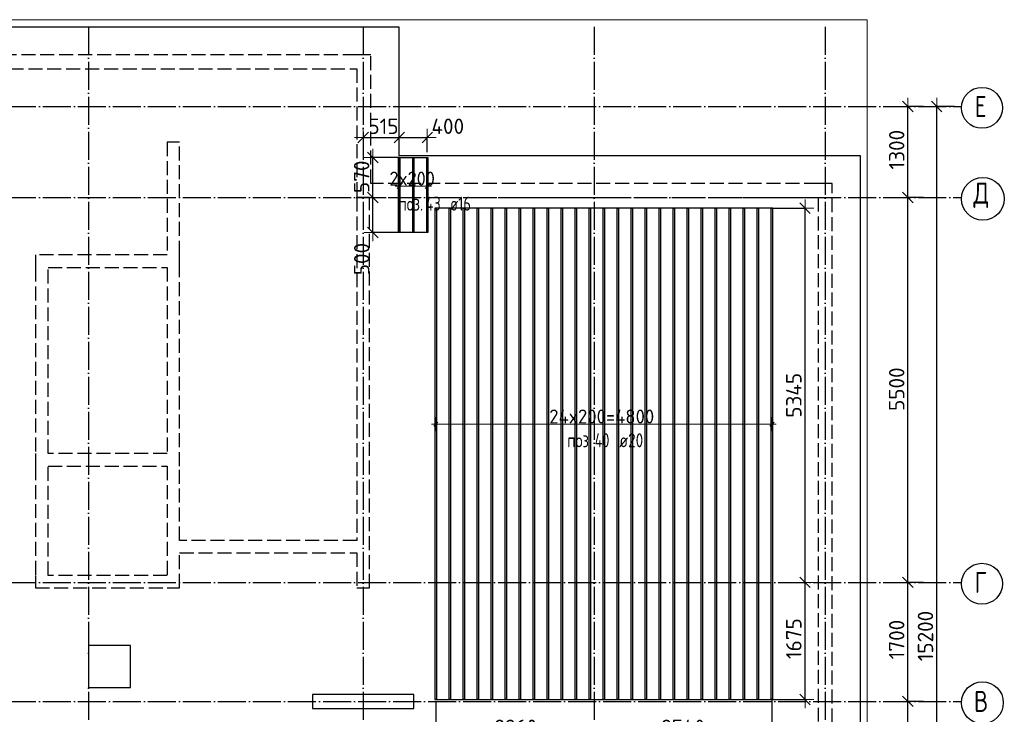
# Model space of a CAD drawing. Header units: millimetres. Extents: x 13527 to 139154, y -122592 to 61893.
# Tile 5 of 129: x 105875 to 119937, y -113485 to -103560. Entities that reach past the tile are written whole.
import ezdxf

# ---------------------------------------------------------------- set-up
doc = ezdxf.new("R2010")
doc.units = ezdxf.units.MM
doc.header["$PDMODE"] = 65
for name, pattern in [('______11', [500, 400, -50, 0, -50]), ('______2', [270, 200, -70]), ('______5', [1100, 800, -100, 100, -100])]:
    doc.linetypes.add(name, pattern=pattern)
for name, color, linetype, lineweight in [('Standard', 7, 'Continuous', 25), ('Колонна (2)', 7, 'Continuous', 35), ('Размерная линия_ общее', 7, 'Continuous', 13), ('Стена_ общее', 7, 'Continuous', 35), ('Фундамент_ общее', 7, 'Continuous', 35)]:
    doc.layers.add(name, color=color, linetype=linetype, lineweight=lineweight)
doc.layers.add('Арм.стержн.Доп. Арм. верхн.зоны У', color=7, linetype='Continuous', lineweight=35, true_color=0x739641)
doc.layers.add('Осевая линия_ общее', color=7, linetype='______5', lineweight=13, true_color=0xa0a0a0)
doc.styles.add('ISOCPEUR', font='ISOCPEUR')
doc.dimstyles.new('DIMSTYLE_16', dxfattribs={"dimtxt": 220, "dimasz": 250, "dimexe": 0, "dimexo": 0, "dimgap": 110, "dimtad": 2, "dimdec": 0, "dimrnd": 1, "dimzin": 12, "dimdsep": 46, "dimtxsty": 'ISOCPEUR', "dimblk1": 'ALL_ML_STRICH', "dimblk2": 'ALL_ML_STRICH', "dimsah": 1, "dimcen": 0, "dimclrd": 7, "dimclre": 256, "dimclrt": 7, "dimadec": 0, "dimazin": 0, "dimtfac": 1, "dimtdec": 0, "dimtix": 1, "dimtmove": 2, "dimatfit": 3, "dimfxl": 0, "dimtzin": 0, "dimlwd": 0, "dimlwe": -3, "dimarcsym": 0})
doc.dimstyles.new('DIMSTYLE_3', dxfattribs={"dimtxt": 220, "dimasz": 250, "dimexe": 0, "dimexo": 0, "dimgap": 110, "dimtad": 2, "dimdec": 0, "dimrnd": 5, "dimzin": 12, "dimdsep": 46, "dimtxsty": 'ISOCPEUR', "dimblk1": 'ALL_ML_STRICH', "dimblk2": 'ALL_ML_STRICH', "dimsah": 1, "dimcen": 0, "dimclrd": 7, "dimclre": 256, "dimclrt": 7, "dimadec": 0, "dimazin": 0, "dimtfac": 1, "dimtdec": 0, "dimtix": 1, "dimtmove": 2, "dimatfit": 3, "dimfxl": 0, "dimtvp": 1.2, "dimtzin": 0, "dimlwd": 0, "dimlwe": -3, "dimarcsym": 0})
doc.dimstyles.new('DIMSTYLE_5', dxfattribs={"dimtxt": 220, "dimasz": 250, "dimexe": 0, "dimexo": 0, "dimgap": 110, "dimtad": 2, "dimdec": 0, "dimrnd": 5, "dimzin": 12, "dimdsep": 46, "dimtxsty": 'ISOCPEUR', "dimblk1": 'ALL_ML_STRICH', "dimblk2": 'ALL_ML_STRICH', "dimsah": 1, "dimcen": 0, "dimclrd": 7, "dimclre": 256, "dimclrt": 7, "dimadec": 0, "dimazin": 0, "dimtfac": 1, "dimtdec": 0, "dimtix": 1, "dimtmove": 2, "dimatfit": 3, "dimfxl": 0, "dimtzin": 0, "dimlwd": 0, "dimlwe": -3, "dimarcsym": 0})

# ---------------------------------------------------------------- blocks, each defined once
blk = doc.blocks.new('СЛОЖНЫЙ_ОБЪЕКТ_5')
at = {"layer": 'Колонна (2)', "color": 9, "lineweight": -3, "true_color": 0xc7c7c7, "transparency": 33554687}
for p, q in [((110055, -113200), (110055, -113400)), ((111505, -113200), (110055, -113200)), ((111505, -113400), (111505, -113200)), ((110055, -113400), (111505, -113400))]:
    blk.add_line(p, q, dxfattribs=at)
at = {"layer": 'Стена_ общее', "color": 9, "linetype": '______2', "lineweight": -3, "true_color": 0xc7c7c7, "transparency": 33554687}
for p, q in [((110690, -104060), (102830, -104060)), ((110890, -104060), (110690, -104060)), ((110890, -105900), (110890, -104060)), ((103030, -104260), (110690, -104260)), ((110690, -104260), (110690, -105900)), ((107980, -105310), (107980, -106920)), ((108160, -105310), (107980, -105310)), ((108160, -106920), (108160, -105310)), ((110690, -105900), (110690, -106100)), ((117280, -105900), (110890, -105900)), ((117480, -105900), (117280, -105900)), ((117480, -119000), (117480, -105900)), ((110690, -106100), (110690, -111000)), ((110870, -106100), (110690, -106100)), ((110870, -106100), (117280, -106100)), ((110870, -111680), (110870, -106100)), ((117280, -106100), (117280, -118800)), ((106100, -106920), (106100, -107100)), ((107980, -106920), (106100, -106920)), ((108160, -107100), (108160, -106920)), ((106100, -107100), (106100, -109760)), ((106280, -107100), (107980, -107100)), ((106280, -109760), (106280, -107100)), ((107980, -107100), (107980, -109760)), ((108160, -109940), (108160, -107100)), ((106100, -109760), (106100, -109940)), ((107980, -109760), (106280, -109760)), ((106100, -109940), (106100, -111500)), ((106280, -109940), (107980, -109940)), ((106280, -111500), (106280, -109940)), ((107980, -109940), (107980, -111500)), ((108160, -111000), (108160, -109940)), ((110690, -111000), (108160, -111000)), ((108160, -111680), (108160, -111180)), ((108160, -111180), (110690, -111180)), ((110690, -111180), (110690, -111680)), ((106100, -111500), (106100, -111680)), ((107980, -111500), (106280, -111500)), ((106100, -111680), (107980, -111680)), ((107980, -111680), (108160, -111680)), ((110690, -111680), (110870, -111680))]:
    blk.add_line(p, q, dxfattribs=at)
blk = doc.blocks.new('ALL_ML_STRICH')
at = {"color": 0, "linetype": 'ByBlock', "lineweight": -2}
for p, q in [((-1, 0), (0.5, 0)), ((-0.3, -0.3), (0.3, 0.3)), ((0, -0.5), (0, 0.5))]:
    blk.add_line(p, q, dxfattribs=at)
blk = doc.blocks.new('*D389')
at = {"layer": 'DEFPOINTS', "color": 7, "linetype": 'Continuous', "lineweight": 13, "transparency": 33554687}
for p in [(117051, -111600), (116502, -113274), (117091, -113274)]:
    blk.add_point(p, dxfattribs=at)
at = {"layer": 'Размерная линия_ общее', "color": 253, "linetype": 'Continuous', "lineweight": -2, "true_color": 0xa0a0a0, "transparency": 33554687}
for p, q in [((117091, -111600), (117091, -111600)), ((116602, -113274), (117091, -113274))]:
    blk.add_line(p, q, dxfattribs=at)
at = {"layer": 'Размерная линия_ общее', "color": 7, "linetype": 'Continuous', "lineweight": -2, "transparency": 33554687}
blk.add_line((117091, -113274), (117091, -111600), dxfattribs=at)
at = {"layer": 'Размерная линия_ общее', "color": 7, "linetype": 'Continuous', "lineweight": 13, "transparency": 33554687, "xscale": 250, "yscale": 250, "zscale": 250}
for p, rotation in [((117091, -111600), 90), ((117091, -113274), 270)]:
    blk.add_blockref('ALL_ML_STRICH', p, dxfattribs=dict(at, rotation=rotation))
at = {"layer": 'Размерная линия_ общее', "color": 7, "linetype": 'Continuous', "lineweight": 13, "transparency": 33554687, "insert": (116931, -112404), "char_height": 220, "width": 880, "attachment_point": 5, "rotation": 90, "style": 'ISOCPEUR'}
blk.add_mtext('\\A1;{1675}', dxfattribs=at)
blk = doc.blocks.new('*D390')
at = {"layer": 'DEFPOINTS', "color": 7, "linetype": 'Continuous', "lineweight": 13, "transparency": 33554687}
for p in [(116509, -106254), (117051, -111600), (117091, -111600)]:
    blk.add_point(p, dxfattribs=at)
at = {"layer": 'Размерная линия_ общее', "color": 253, "linetype": 'Continuous', "lineweight": -2, "true_color": 0xa0a0a0, "transparency": 33554687}
for p, q in [((116609, -106254), (117091, -106254)), ((117091, -111600), (117091, -111600))]:
    blk.add_line(p, q, dxfattribs=at)
at = {"layer": 'Размерная линия_ общее', "color": 7, "linetype": 'Continuous', "lineweight": -2, "transparency": 33554687}
blk.add_line((117091, -111600), (117091, -106254), dxfattribs=at)
at = {"layer": 'Размерная линия_ общее', "color": 7, "linetype": 'Continuous', "lineweight": 13, "transparency": 33554687, "xscale": 250, "yscale": 250, "zscale": 250}
for p, rotation in [((117091, -106254), 90), ((117091, -111600), 270)]:
    blk.add_blockref('ALL_ML_STRICH', p, dxfattribs=dict(at, rotation=rotation))
at = {"layer": 'Размерная линия_ общее', "color": 7, "linetype": 'Continuous', "lineweight": 13, "transparency": 33554687, "insert": (116931, -108927), "char_height": 220, "width": 880, "attachment_point": 5, "rotation": 90, "style": 'ISOCPEUR'}
blk.add_mtext('\\A1;{5345}', dxfattribs=at)
blk = doc.blocks.new('*D391')
at = {"layer": 'DEFPOINTS', "color": 7, "linetype": 'Continuous', "lineweight": 13, "transparency": 33554687}
for p in [(110780, -106100), (110919, -106601), (111401, -106601)]:
    blk.add_point(p, dxfattribs=at)
at = {"layer": 'Размерная линия_ общее', "color": 253, "linetype": 'Continuous', "lineweight": -2, "true_color": 0xa0a0a0, "transparency": 33554687}
for p, q in [((110680, -106100), (110919, -106100)), ((111301, -106601), (110919, -106601))]:
    blk.add_line(p, q, dxfattribs=at)
at = {"layer": 'Размерная линия_ общее', "color": 7, "linetype": 'Continuous', "lineweight": -2, "transparency": 33554687}
blk.add_line((110919, -106601), (110919, -106100), dxfattribs=at)
at = {"layer": 'Размерная линия_ общее', "color": 7, "linetype": 'Continuous', "lineweight": 13, "transparency": 33554687, "xscale": 250, "yscale": 250, "zscale": 250}
for p, rotation in [((110919, -106100), 90), ((110919, -106601), 270)]:
    blk.add_blockref('ALL_ML_STRICH', p, dxfattribs=dict(at, rotation=rotation))
at = {"layer": 'Размерная линия_ общее', "color": 7, "linetype": 'Continuous', "lineweight": 13, "transparency": 33554687, "insert": (110760, -106980), "char_height": 220, "width": 660, "attachment_point": 5, "rotation": 90, "style": 'ISOCPEUR'}
blk.add_mtext('\\A1;{500}', dxfattribs=at)
blk = doc.blocks.new('*D392')
at = {"layer": 'DEFPOINTS', "color": 7, "linetype": 'Continuous', "lineweight": 13, "transparency": 33554687}
for p in [(111397, -105530), (110780, -106100), (110919, -106100)]:
    blk.add_point(p, dxfattribs=at)
at = {"layer": 'Размерная линия_ общее', "color": 253, "linetype": 'Continuous', "lineweight": -2, "true_color": 0xa0a0a0, "transparency": 33554687}
for p, q in [((111297, -105530), (110919, -105530)), ((110680, -106100), (110919, -106100))]:
    blk.add_line(p, q, dxfattribs=at)
at = {"layer": 'Размерная линия_ общее', "color": 7, "linetype": 'Continuous', "lineweight": -2, "transparency": 33554687}
blk.add_line((110919, -106100), (110919, -105530), dxfattribs=at)
at = {"layer": 'Размерная линия_ общее', "color": 7, "linetype": 'Continuous', "lineweight": 13, "transparency": 33554687, "xscale": 250, "yscale": 250, "zscale": 250}
for p, rotation in [((110919, -105530), 90), ((110919, -106100), 270)]:
    blk.add_blockref('ALL_ML_STRICH', p, dxfattribs=dict(at, rotation=rotation))
at = {"layer": 'Размерная линия_ общее', "color": 7, "linetype": 'Continuous', "lineweight": 13, "transparency": 33554687, "insert": (110759, -105804), "char_height": 220, "width": 660, "attachment_point": 5, "rotation": 90, "style": 'ISOCPEUR'}
blk.add_mtext('\\A1;{570}', dxfattribs=at)
blk = doc.blocks.new('*D393')
at = {"layer": 'DEFPOINTS', "color": 7, "linetype": 'Continuous', "lineweight": 13, "transparency": 33554687}
for p in [(111818, -113205), (111818, -113831), (114080, -114213)]:
    blk.add_point(p, dxfattribs=at)
at = {"layer": 'Размерная линия_ общее', "color": 253, "linetype": 'Continuous', "lineweight": -2, "true_color": 0xa0a0a0, "transparency": 33554687}
for p, q in [((111818, -113305), (111818, -113831)), ((114080, -113831), (114080, -113831))]:
    blk.add_line(p, q, dxfattribs=at)
at = {"layer": 'Размерная линия_ общее', "color": 7, "linetype": 'Continuous', "lineweight": -2, "transparency": 33554687}
blk.add_line((111818, -113831), (114080, -113831), dxfattribs=at)
at = {"layer": 'Размерная линия_ общее', "color": 7, "linetype": 'Continuous', "lineweight": 13, "transparency": 33554687, "xscale": 250, "yscale": 250, "zscale": 250, "rotation": 180}
blk.add_blockref('ALL_ML_STRICH', (111818, -113831), dxfattribs=at)
at = {"layer": 'Размерная линия_ общее', "color": 7, "linetype": 'Continuous', "lineweight": 13, "transparency": 33554687, "xscale": 250, "yscale": 250, "zscale": 250}
blk.add_blockref('ALL_ML_STRICH', (114080, -113831), dxfattribs=at)
at = {"layer": 'Размерная линия_ общее', "color": 7, "linetype": 'Continuous', "lineweight": 13, "transparency": 33554687, "insert": (112960, -113671), "char_height": 220, "width": 880, "attachment_point": 5, "style": 'ISOCPEUR'}
blk.add_mtext('\\A1;{2260}', dxfattribs=at)
blk = doc.blocks.new('*D394')
at = {"layer": 'DEFPOINTS', "color": 7, "linetype": 'Continuous', "lineweight": 13, "transparency": 33554687}
for p in [(116618, -113159), (114080, -113831), (114080, -114213)]:
    blk.add_point(p, dxfattribs=at)
at = {"layer": 'Размерная линия_ общее', "color": 253, "linetype": 'Continuous', "lineweight": -2, "true_color": 0xa0a0a0, "transparency": 33554687}
for p, q in [((116618, -113259), (116618, -113831)), ((114080, -113831), (114080, -113831))]:
    blk.add_line(p, q, dxfattribs=at)
at = {"layer": 'Размерная линия_ общее', "color": 7, "linetype": 'Continuous', "lineweight": -2, "transparency": 33554687}
blk.add_line((114080, -113831), (116618, -113831), dxfattribs=at)
at = {"layer": 'Размерная линия_ общее', "color": 7, "linetype": 'Continuous', "lineweight": 13, "transparency": 33554687, "xscale": 250, "yscale": 250, "zscale": 250, "rotation": 180}
blk.add_blockref('ALL_ML_STRICH', (114080, -113831), dxfattribs=at)
at = {"layer": 'Размерная линия_ общее', "color": 7, "linetype": 'Continuous', "lineweight": 13, "transparency": 33554687, "xscale": 250, "yscale": 250, "zscale": 250}
blk.add_blockref('ALL_ML_STRICH', (116618, -113831), dxfattribs=at)
at = {"layer": 'Размерная линия_ общее', "color": 7, "linetype": 'Continuous', "lineweight": 13, "transparency": 33554687, "insert": (115349, -113671), "char_height": 220, "width": 880, "attachment_point": 5, "style": 'ISOCPEUR'}
blk.add_mtext('\\A1;{2540}', dxfattribs=at)
blk = doc.blocks.new('*D395')
at = {"layer": 'DEFPOINTS', "color": 7, "linetype": 'Continuous', "lineweight": 13, "transparency": 33554687}
for p in [(110780, -105189), (110780, -105243), (111296, -105576)]:
    blk.add_point(p, dxfattribs=at)
at = {"layer": 'Размерная линия_ общее', "color": 253, "linetype": 'Continuous', "lineweight": -2, "true_color": 0xa0a0a0, "transparency": 33554687}
for p, q in [((110780, -105243), (110780, -105243)), ((111296, -105476), (111296, -105243))]:
    blk.add_line(p, q, dxfattribs=at)
at = {"layer": 'Размерная линия_ общее', "color": 7, "linetype": 'Continuous', "lineweight": -2, "transparency": 33554687}
blk.add_line((110780, -105243), (111296, -105243), dxfattribs=at)
at = {"layer": 'Размерная линия_ общее', "color": 7, "linetype": 'Continuous', "lineweight": 13, "transparency": 33554687, "xscale": 250, "yscale": 250, "zscale": 250, "rotation": 180}
blk.add_blockref('ALL_ML_STRICH', (110780, -105243), dxfattribs=at)
at = {"layer": 'Размерная линия_ общее', "color": 7, "linetype": 'Continuous', "lineweight": 13, "transparency": 33554687, "xscale": 250, "yscale": 250, "zscale": 250}
blk.add_blockref('ALL_ML_STRICH', (111296, -105243), dxfattribs=at)
at = {"layer": 'Размерная линия_ общее', "color": 7, "linetype": 'Continuous', "lineweight": 13, "transparency": 33554687, "insert": (111071, -105083), "char_height": 220, "width": 660, "attachment_point": 5, "style": 'ISOCPEUR'}
blk.add_mtext('\\A1;{515}', dxfattribs=at)
blk = doc.blocks.new('*D396')
at = {"layer": 'DEFPOINTS', "color": 7, "linetype": 'Continuous', "lineweight": 13, "transparency": 33554687}
for p in [(111296, -105243), (111296, -105576), (111696, -105554)]:
    blk.add_point(p, dxfattribs=at)
at = {"layer": 'Размерная линия_ общее', "color": 253, "linetype": 'Continuous', "lineweight": -2, "true_color": 0xa0a0a0, "transparency": 33554687}
for p, q in [((111296, -105476), (111296, -105243)), ((111696, -105454), (111696, -105243))]:
    blk.add_line(p, q, dxfattribs=at)
at = {"layer": 'Размерная линия_ общее', "color": 7, "linetype": 'Continuous', "lineweight": -2, "transparency": 33554687}
blk.add_line((111296, -105243), (111696, -105243), dxfattribs=at)
at = {"layer": 'Размерная линия_ общее', "color": 7, "linetype": 'Continuous', "lineweight": 13, "transparency": 33554687, "xscale": 250, "yscale": 250, "zscale": 250, "rotation": 180}
blk.add_blockref('ALL_ML_STRICH', (111296, -105243), dxfattribs=at)
at = {"layer": 'Размерная линия_ общее', "color": 7, "linetype": 'Continuous', "lineweight": 13, "transparency": 33554687, "xscale": 250, "yscale": 250, "zscale": 250}
blk.add_blockref('ALL_ML_STRICH', (111696, -105243), dxfattribs=at)
at = {"layer": 'Размерная линия_ общее', "color": 7, "linetype": 'Continuous', "lineweight": 13, "transparency": 33554687, "insert": (111989, -105083), "char_height": 220, "width": 660, "attachment_point": 5, "style": 'ISOCPEUR'}
blk.add_mtext('\\A1;{400}', dxfattribs=at)
blk = doc.blocks.new('*D648')
at = {"layer": 'DEFPOINTS', "color": 7, "linetype": 'Continuous', "lineweight": 13, "transparency": 33554687}
for p in [(118805, -113300), (118560, -118800), (118805, -118800)]:
    blk.add_point(p, dxfattribs=at)
at = {"layer": 'Размерная линия_ общее', "color": 253, "linetype": 'Continuous', "lineweight": -2, "true_color": 0xa0a0a0, "transparency": 33554687}
for p, q in [((118785, -113300), (118560, -113300)), ((118785, -118800), (118560, -118800))]:
    blk.add_line(p, q, dxfattribs=at)
at = {"layer": 'Размерная линия_ общее', "color": 7, "linetype": 'Continuous', "lineweight": -2, "transparency": 33554687}
blk.add_line((118560, -118800), (118560, -113300), dxfattribs=at)
at = {"layer": 'Размерная линия_ общее', "color": 7, "linetype": 'Continuous', "lineweight": 13, "transparency": 33554687, "xscale": 250, "yscale": 250, "zscale": 250}
for p, rotation in [((118560, -113300), 90), ((118560, -118800), 270)]:
    blk.add_blockref('ALL_ML_STRICH', p, dxfattribs=dict(at, rotation=rotation))
at = {"layer": 'Размерная линия_ общее', "color": 7, "linetype": 'Continuous', "lineweight": 13, "transparency": 33554687, "insert": (118400, -116039), "char_height": 220, "width": 880, "attachment_point": 5, "rotation": 90, "style": 'ISOCPEUR'}
blk.add_mtext('\\A1;{5500}', dxfattribs=at)
blk = doc.blocks.new('*D649')
at = {"layer": 'DEFPOINTS', "color": 7, "linetype": 'Continuous', "lineweight": 13, "transparency": 33554687}
for p in [(118805, -111600), (118560, -113300), (118805, -113300)]:
    blk.add_point(p, dxfattribs=at)
at = {"layer": 'Размерная линия_ общее', "color": 253, "linetype": 'Continuous', "lineweight": -2, "true_color": 0xa0a0a0, "transparency": 33554687}
for p, q in [((118785, -111600), (118560, -111600)), ((118785, -113300), (118560, -113300))]:
    blk.add_line(p, q, dxfattribs=at)
at = {"layer": 'Размерная линия_ общее', "color": 7, "linetype": 'Continuous', "lineweight": -2, "transparency": 33554687}
blk.add_line((118560, -113300), (118560, -111600), dxfattribs=at)
at = {"layer": 'Размерная линия_ общее', "color": 7, "linetype": 'Continuous', "lineweight": 13, "transparency": 33554687, "xscale": 250, "yscale": 250, "zscale": 250}
for p, rotation in [((118560, -111600), 90), ((118560, -113300), 270)]:
    blk.add_blockref('ALL_ML_STRICH', p, dxfattribs=dict(at, rotation=rotation))
at = {"layer": 'Размерная линия_ общее', "color": 7, "linetype": 'Continuous', "lineweight": 13, "transparency": 33554687, "insert": (118400, -112417), "char_height": 220, "width": 880, "attachment_point": 5, "rotation": 90, "style": 'ISOCPEUR'}
blk.add_mtext('\\A1;{1700}', dxfattribs=at)
blk = doc.blocks.new('*D650')
at = {"layer": 'DEFPOINTS', "color": 7, "linetype": 'Continuous', "lineweight": 13, "transparency": 33554687}
for p in [(118805, -106100), (118560, -111600), (118805, -111600)]:
    blk.add_point(p, dxfattribs=at)
at = {"layer": 'Размерная линия_ общее', "color": 253, "linetype": 'Continuous', "lineweight": -2, "true_color": 0xa0a0a0, "transparency": 33554687}
for p, q in [((118785, -106100), (118560, -106100)), ((118785, -111600), (118560, -111600))]:
    blk.add_line(p, q, dxfattribs=at)
at = {"layer": 'Размерная линия_ общее', "color": 7, "linetype": 'Continuous', "lineweight": -2, "transparency": 33554687}
blk.add_line((118560, -111600), (118560, -106100), dxfattribs=at)
at = {"layer": 'Размерная линия_ общее', "color": 7, "linetype": 'Continuous', "lineweight": 13, "transparency": 33554687, "xscale": 250, "yscale": 250, "zscale": 250}
for p, rotation in [((118560, -106100), 90), ((118560, -111600), 270)]:
    blk.add_blockref('ALL_ML_STRICH', p, dxfattribs=dict(at, rotation=rotation))
at = {"layer": 'Размерная линия_ общее', "color": 7, "linetype": 'Continuous', "lineweight": 13, "transparency": 33554687, "insert": (118400, -108839), "char_height": 220, "width": 880, "attachment_point": 5, "rotation": 90, "style": 'ISOCPEUR'}
blk.add_mtext('\\A1;{5500}', dxfattribs=at)
blk = doc.blocks.new('*D651')
at = {"layer": 'DEFPOINTS', "color": 7, "linetype": 'Continuous', "lineweight": 13, "transparency": 33554687}
for p in [(118805, -104800), (118560, -106100), (118805, -106100)]:
    blk.add_point(p, dxfattribs=at)
at = {"layer": 'Размерная линия_ общее', "color": 253, "linetype": 'Continuous', "lineweight": -2, "true_color": 0xa0a0a0, "transparency": 33554687}
for p, q in [((118785, -104800), (118560, -104800)), ((118785, -106100), (118560, -106100))]:
    blk.add_line(p, q, dxfattribs=at)
at = {"layer": 'Размерная линия_ общее', "color": 7, "linetype": 'Continuous', "lineweight": -2, "transparency": 33554687}
blk.add_line((118560, -106100), (118560, -104800), dxfattribs=at)
at = {"layer": 'Размерная линия_ общее', "color": 7, "linetype": 'Continuous', "lineweight": 13, "transparency": 33554687, "xscale": 250, "yscale": 250, "zscale": 250}
for p, rotation in [((118560, -104800), 90), ((118560, -106100), 270)]:
    blk.add_blockref('ALL_ML_STRICH', p, dxfattribs=dict(at, rotation=rotation))
at = {"layer": 'Размерная линия_ общее', "color": 7, "linetype": 'Continuous', "lineweight": 13, "transparency": 33554687, "insert": (118400, -105417), "char_height": 220, "width": 880, "attachment_point": 5, "rotation": 90, "style": 'ISOCPEUR'}
blk.add_mtext('\\A1;{1300}', dxfattribs=at)
blk = doc.blocks.new('*D652')
at = {"layer": 'DEFPOINTS', "color": 7, "linetype": 'Continuous', "lineweight": 13, "transparency": 33554687}
for p in [(119325, -104800), (118971, -120000), (119325, -120000)]:
    blk.add_point(p, dxfattribs=at)
at = {"layer": 'Размерная линия_ общее', "color": 253, "linetype": 'Continuous', "lineweight": -2, "true_color": 0xa0a0a0, "transparency": 33554687}
for p, q in [((119225, -104800), (118971, -104800)), ((119225, -120000), (118971, -120000))]:
    blk.add_line(p, q, dxfattribs=at)
at = {"layer": 'Размерная линия_ общее', "color": 7, "linetype": 'Continuous', "lineweight": -2, "transparency": 33554687}
blk.add_line((118971, -120000), (118971, -104800), dxfattribs=at)
at = {"layer": 'Размерная линия_ общее', "color": 7, "linetype": 'Continuous', "lineweight": 13, "transparency": 33554687, "xscale": 250, "yscale": 250, "zscale": 250}
for p, rotation in [((118971, -104800), 90), ((118971, -120000), 270)]:
    blk.add_blockref('ALL_ML_STRICH', p, dxfattribs=dict(at, rotation=rotation))
at = {"layer": 'Размерная линия_ общее', "color": 7, "linetype": 'Continuous', "lineweight": 13, "transparency": 33554687, "insert": (118811, -112367), "char_height": 220, "width": 1100, "attachment_point": 5, "rotation": 90, "style": 'ISOCPEUR'}
blk.add_mtext('\\A1;{15200}', dxfattribs=at)

msp = doc.modelspace()

# ---------------------------------------------------------------- linework, layer by layer
at = {"layer": 'Standard', "color": 7, "linetype": 'Continuous', "lineweight": 13, "transparency": 33554687}
msp.add_lwpolyline([(75100, -120750), (117980, -120750), (117980, -103560), (75100, -103560), (75100, -120750)], dxfattribs=at)
at = {"layer": 'Арм.стержн.Доп. Арм. верхн.зоны У', "color": 253, "linetype": 'Continuous', "lineweight": -3, "true_color": 0xa0a0a0, "transparency": 33554687}
for p, q in [((111295.8, -105940.9), (111295.8, -105840.9)), ((111695.8, -105940.9), (111695.8, -105840.9)), ((111295.8, -105940.9), (111295.8, -106040.9)), ((111695.8, -105940.9), (111695.8, -106040.9)), ((111818.4, -109339.6), (111818.4, -109239.6)), ((116618.4, -109339.6), (116618.4, -109239.6)), ((111818.4, -109339.6), (111818.4, -109439.6)), ((116618.4, -109339.6), (116618.4, -109439.6))]:
    msp.add_line(p, q, dxfattribs=at)
at = {"layer": 'Арм.стержн.Доп. Арм. верхн.зоны У', "color": 7, "linetype": 'Continuous', "lineweight": 13, "transparency": 33554687}
for p, q in [((111295.8, -105940.9), (111235.8, -105940.9)), ((111295.8, -105940.9), (111695.8, -105940.9)), ((111695.8, -105940.9), (111755.8, -105940.9)), ((111818.4, -109339.6), (111758.4, -109339.6)), ((116618.4, -109339.6), (116678.4, -109339.6))]:
    msp.add_line(p, q, dxfattribs=at)
at = {"layer": 'Арм.стержн.Доп. Арм. верхн.зоны У', "color": 7, "linetype": 'Continuous', "lineweight": 25, "transparency": 33554687}
for p, q in [((111265.8, -105970.9), (111325.8, -105910.9)), ((111665.8, -105970.9), (111725.8, -105910.9)), ((111788.4, -109369.6), (111848.4, -109309.6)), ((116588.4, -109369.6), (116648.4, -109309.6))]:
    msp.add_line(p, q, dxfattribs=at)
at = {"layer": 'Арм.стержн.Доп. Арм. верхн.зоны У', "color": 52, "linetype": 'Continuous', "lineweight": 25, "transparency": 33554687}
for points in [[(111285.8, -106601), (111285.8, -105530), (111705.8, -105530), (111705.8, -106601), (111285.8, -106601)], [(111805.9, -106254.4), (111805.9, -113274.4), (116630.9, -113274.4), (116630.9, -106254.4), (111805.9, -106254.4)]]:
    msp.add_lwpolyline(points, dxfattribs=at)
at = {"layer": 'Арм.стержн.Доп. Арм. верхн.зоны У', "color": 41, "linetype": 'Continuous', "lineweight": 25, "transparency": 33554687}
for points in [[(111303.8, -105530), (111303.8, -106601), (111287.8, -106601), (111287.8, -105530), (111303.8, -105530)], [(111503.8, -105530), (111503.8, -106601), (111487.8, -106601), (111487.8, -105530), (111503.8, -105530)], [(111703.8, -105530), (111703.8, -106601), (111687.8, -106601), (111687.8, -105530), (111703.8, -105530)]]:
    msp.add_lwpolyline(points, dxfattribs=at)
at = {"layer": 'Арм.стержн.Доп. Арм. верхн.зоны У', "color": 240, "linetype": 'Continuous', "lineweight": 25, "transparency": 33554687}
for points in [[(111808.4, -113274.4), (111808.4, -106254.4), (111828.4, -106254.4), (111828.4, -113274.4), (111808.4, -113274.4)], [(112008.4, -113274.4), (112008.4, -106254.4), (112028.4, -106254.4), (112028.4, -113274.4), (112008.4, -113274.4)], [(112208.4, -113274.4), (112208.4, -106254.4), (112228.4, -106254.4), (112228.4, -113274.4), (112208.4, -113274.4)], [(112408.4, -113274.4), (112408.4, -106254.4), (112428.4, -106254.4), (112428.4, -113274.4), (112408.4, -113274.4)], [(112608.4, -113274.4), (112608.4, -106254.4), (112628.4, -106254.4), (112628.4, -113274.4), (112608.4, -113274.4)], [(112808.4, -113274.4), (112808.4, -106254.4), (112828.4, -106254.4), (112828.4, -113274.4), (112808.4, -113274.4)], [(113008.4, -113274.4), (113008.4, -106254.4), (113028.4, -106254.4), (113028.4, -113274.4), (113008.4, -113274.4)], [(113208.4, -113274.4), (113208.4, -106254.4), (113228.4, -106254.4), (113228.4, -113274.4), (113208.4, -113274.4)], [(113408.4, -113274.4), (113408.4, -106254.4), (113428.4, -106254.4), (113428.4, -113274.4), (113408.4, -113274.4)], [(113608.4, -113274.4), (113608.4, -106254.4), (113628.4, -106254.4), (113628.4, -113274.4), (113608.4, -113274.4)], [(113808.4, -113274.4), (113808.4, -106254.4), (113828.4, -106254.4), (113828.4, -113274.4), (113808.4, -113274.4)], [(114008.4, -113274.4), (114008.4, -106254.4), (114028.4, -106254.4), (114028.4, -113274.4), (114008.4, -113274.4)], [(114208.4, -113274.4), (114208.4, -106254.4), (114228.4, -106254.4), (114228.4, -113274.4), (114208.4, -113274.4)], [(114408.4, -113274.4), (114408.4, -106254.4), (114428.4, -106254.4), (114428.4, -113274.4), (114408.4, -113274.4)], [(114608.4, -113274.4), (114608.4, -106254.4), (114628.4, -106254.4), (114628.4, -113274.4), (114608.4, -113274.4)], [(114808.4, -113274.4), (114808.4, -106254.4), (114828.4, -106254.4), (114828.4, -113274.4), (114808.4, -113274.4)], [(115008.4, -113274.4), (115008.4, -106254.4), (115028.4, -106254.4), (115028.4, -113274.4), (115008.4, -113274.4)], [(115208.4, -113274.4), (115208.4, -106254.4), (115228.4, -106254.4), (115228.4, -113274.4), (115208.4, -113274.4)], [(115408.4, -113274.4), (115408.4, -106254.4), (115428.4, -106254.4), (115428.4, -113274.4), (115408.4, -113274.4)], [(115608.4, -113274.4), (115608.4, -106254.4), (115628.4, -106254.4), (115628.4, -113274.4), (115608.4, -113274.4)], [(115808.4, -113274.4), (115808.4, -106254.4), (115828.4, -106254.4), (115828.4, -113274.4), (115808.4, -113274.4)], [(116008.4, -113274.4), (116008.4, -106254.4), (116028.4, -106254.4), (116028.4, -113274.4), (116008.4, -113274.4)], [(116208.4, -113274.4), (116208.4, -106254.4), (116228.4, -106254.4), (116228.4, -113274.4), (116208.4, -113274.4)], [(116408.4, -113274.4), (116408.4, -106254.4), (116428.4, -106254.4), (116428.4, -113274.4), (116408.4, -113274.4)], [(116608.4, -113274.4), (116608.4, -106254.4), (116628.4, -106254.4), (116628.4, -113274.4), (116608.4, -113274.4)]]:
    msp.add_lwpolyline(points, dxfattribs=at)
at = {"layer": 'Арм.стержн.Доп. Арм. верхн.зоны У', "color": 7, "linetype": 'Continuous', "lineweight": 13, "transparency": 33554687}
msp.add_lwpolyline([(111818.4, -109339.6), (113338.4, -109339.6), (113338.4, -109339.6), (113338.4, -109339.6), (113338.4, -109339.6), (115098.4, -109339.6), (115098.4, -109339.6), (116618.4, -109339.6)], dxfattribs=at)
at = {"layer": 'Осевая линия_ общее', "color": 253, "linetype": '______11', "lineweight": -3, "true_color": 0xa0a0a0, "transparency": 33554687}
for p, q in [((106860, -103660), (106860, -121877.9)), ((110780, -103660), (110780, -121877.9)), ((114080, -103660), (114080, -121877.9)), ((117380, -103660), (117380, -121877.9)), ((75200, -104800), (119325.4, -104800)), ((75200, -106100), (119325.4, -106100)), ((75200, -111600), (119325.4, -111600)), ((75200, -113300), (119325.4, -113300))]:
    msp.add_line(p, q, dxfattribs=at)
at = {"layer": 'Осевая линия_ общее', "color": 7, "linetype": 'Continuous', "lineweight": -3, "transparency": 33554687}
for centre, radius in [((119617.8, -104819.5), 292.4), ((119631.2, -106119.5), 305.8), ((119617.8, -111619.5), 292.4), ((119624.1, -113319.5), 298.8)]:
    msp.add_circle(centre, radius, dxfattribs=at)
at = {"layer": 'Фундамент_ общее', "color": 7, "lineweight": 25, "transparency": 33554687}
for p, q in [((102430, -103660), (111290, -103660)), ((111290, -103660), (111290, -105500)), ((111290, -105500), (117880, -105500)), ((117880, -105500), (117880, -119400)), ((106860, -112500), (106860, -113100)), ((107460, -112500), (106860, -112500)), ((107460, -113100), (107460, -112500)), ((106860, -113100), (107460, -113100))]:
    msp.add_line(p, q, dxfattribs=at)
at = {"layer": 'Фундамент_ общее', "color": 7, "linetype": 'Continuous', "lineweight": 25, "transparency": 33554687}
for p, q in [((102430, -103660), (111290, -103660)), ((111290, -103660), (111290, -105500)), ((111290, -105500), (117880, -105500)), ((117880, -105500), (117880, -119400)), ((106860, -112500), (106860, -113100)), ((107460, -112500), (106860, -112500)), ((107460, -113100), (107460, -112500)), ((106860, -113100), (107460, -113100))]:
    msp.add_line(p, q, dxfattribs=at)

# ---------------------------------------------------------------- block references
at = {"layer": 'Стена_ общее', "color": 9, "linetype": '______2', "lineweight": -3, "true_color": 0xc7c7c7, "transparency": 33554687}
msp.add_blockref('СЛОЖНЫЙ_ОБЪЕКТ_5', (0, 0), dxfattribs=at)

# ---------------------------------------------------------------- texts
at = {"layer": 'Арм.стержн.Доп. Арм. верхн.зоны У', "color": 7, "linetype": 'Continuous', "lineweight": 13, "transparency": 33554687, "char_height": 200, "attachment_point": 7, "style": 'ISOCPEUR'}
for s, insert, width in [('\\W0.95;2x200', (111155.8, -105930.9), 793.963), ('\\W0.97;24x200=4800', (113438.4, -109329.6), 1676.31)]:
    msp.add_mtext(s, dxfattribs=dict(at, insert=insert, width=width))
at = {"layer": 'Арм.стержн.Доп. Арм. верхн.зоны У', "color": 7, "linetype": 'Continuous', "lineweight": 25, "transparency": 33554687, "char_height": 200, "attachment_point": 7, "style": 'ISOCPEUR'}
for s, insert, width in [('\\W0.77;поз.', (111283.4, -106289.1), 468.039), ('\\W0.73;43', (111675.1, -106289.1), 323.329), ('\\W0.74; ø16 ', (111925.1, -106289.1), 624.254), ('\\W0.77;поз.', (113695.6, -109669.6), 468.039), ('\\W0.73;40', (114087.3, -109669.6), 323.329), ('\\W0.79; ø20 ', (114337.3, -109669.6), 661.987)]:
    msp.add_mtext(s, dxfattribs=dict(at, insert=insert, width=width))
at = {"layer": 'Осевая линия_ общее', "color": 7, "linetype": 'Continuous', "lineweight": -3, "transparency": 33554687, "char_height": 300, "attachment_point": 7, "style": 'ISOCPEUR'}
for s, insert, width in [('\\W0.78;Е', (119512.8, -104950), 326.407), ('\\W0.82;Д', (119496.2, -106250), 392.646), ('\\W0.78;Г', (119512.8, -111750), 326.407), ('\\W0.80;В', (119504.1, -113450), 359.833)]:
    msp.add_mtext(s, dxfattribs=dict(at, insert=insert, width=width))

# ---------------------------------------------------------------- dimensions: what is measured, and where the dimension line sits
at = {"layer": 'Размерная линия_ общее', "color": 7, "linetype": 'Continuous', "lineweight": 13, "transparency": 33554687}
for base, p1, p2, dimstyle, picture, middle in [((118560, -104800), (118785.4, -106100), (118785.4, -104800), 'DIMSTYLE_5', '*D651', (118400, -105417)), ((118970.7, -104800), (119225.4, -120000), (119225.4, -104800), 'DIMSTYLE_16', '*D652', (118810.7, -112367)), ((110919.4, -105530), (110680, -106100), (111297.4, -105530), 'DIMSTYLE_3', '*D392', (110759.4, -105804)), ((110919.4, -106100), (111300.7, -106601), (110680, -106100), 'DIMSTYLE_3', '*D391', (110759.8, -106980.2)), ((118560, -106100), (118785.4, -111600), (118785.4, -106100), 'DIMSTYLE_5', '*D650', (118400, -108839)), ((117091.1, -106254.4), (117091.1, -111600), (116608.5, -106254.4), 'DIMSTYLE_5', '*D390', (116931.1, -108927.2)), ((117091.1, -111600), (116601.6, -113274.4), (117091.1, -111600), 'DIMSTYLE_5', '*D389', (116931.1, -112404.2)), ((118560, -111600), (118785.4, -113300), (118785.4, -111600), 'DIMSTYLE_5', '*D649', (118400, -112417)), ((118560, -113300), (118785.4, -118800), (118785.4, -113300), 'DIMSTYLE_5', '*D648', (118400, -116039))]:
    dim = msp.add_linear_dim(base=base, p1=p1, p2=p2, angle=90, dimstyle=dimstyle, override={"dimpost": '<>', "dimclrd": 7, "dimclre": 253, "dimclrt": 7, "dimlwd": 0, "dimlwe": 65533}, dxfattribs=at)
    dim.commit()
    dim.dimension.update_dxf_attribs({"geometry": picture, "text_midpoint": middle, "dimtype": 160})
for base, p1, p2, dimstyle, picture, middle in [((111295.8, -105242.9), (110780, -105242.9), (111295.8, -105475.8), 'DIMSTYLE_3', '*D395', (111070.9, -105082.9)), ((111695.8, -105242.9), (111295.8, -105475.8), (111695.8, -105453.8), 'DIMSTYLE_3', '*D396', (111989.3, -105083.4)), ((116618.4, -113831), (114080, -113831), (116618.4, -113258.6), 'DIMSTYLE_5', '*D394', (115349.2, -113671)), ((114080, -113831), (111818.4, -113305.1), (114080, -113831), 'DIMSTYLE_5', '*D393', (112960.2, -113671))]:
    dim = msp.add_linear_dim(base=base, p1=p1, p2=p2, dimstyle=dimstyle, override={"dimpost": '<>', "dimclrd": 7, "dimclre": 253, "dimclrt": 7, "dimlwd": 0, "dimlwe": 65533}, dxfattribs=at)
    dim.commit()
    dim.dimension.update_dxf_attribs({"geometry": picture, "text_midpoint": middle, "dimtype": 160})

doc.saveas('drawing.dxf')
